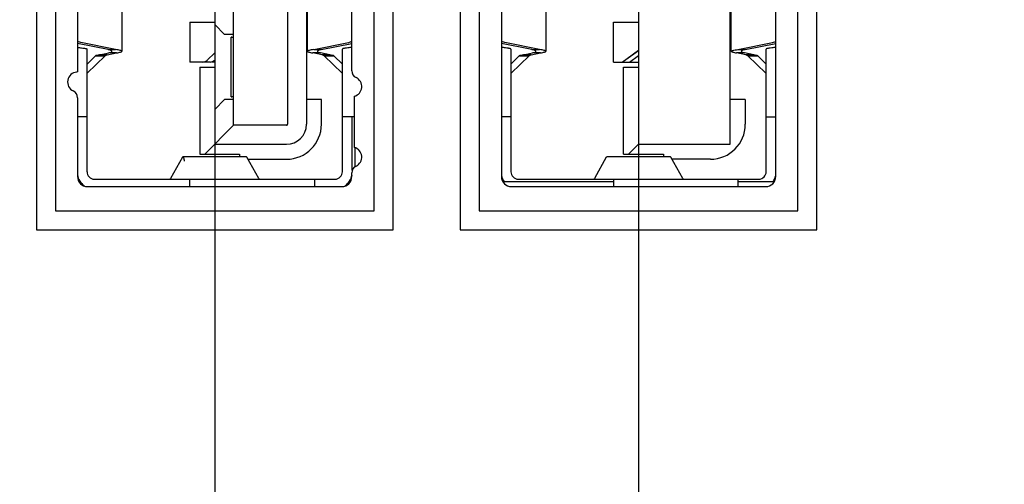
# Model space of a CAD drawing. Header units: inches. Extents: x 0.2 to 16.8, y 0.2 to 10.8.
# Tile 8 of 28: x 8.742 to 9.519, y 4.493 to 4.86. Entities that reach past the tile are written whole.
import ezdxf

# ---------------------------------------------------------------- set-up
doc = ezdxf.new("R2010")
doc.units = ezdxf.units.IN
doc.header["$LTSCALE"] = 0.935
doc.header["$MEASUREMENT"] = 0
doc.linetypes.add('CENTER', pattern=[0.6, 0.375, -0.075, 0.075, -0.075])
doc.layers.get('0').update_dxf_attribs({"linetype": 'CONTINUOUS'})
doc.layers.add('DEFAULT_1', color=7, linetype='CENTER')
doc.layers.add('DIMENSIONS', color=7, linetype='CONTINUOUS')
doc.styles.get("Standard").update_dxf_attribs({"font": 'txt', "width": 0.8})
doc.dimstyles.new('DIMSTYLE_1', dxfattribs={"dimtxt": 0.125, "dimasz": 0.18, "dimexe": 0.125, "dimexo": 0.0625, "dimgap": 0.09, "dimtad": 0, "dimtih": 1, "dimtoh": 1, "dimdec": 3, "dimzin": 4, "dimdsep": 46, "dimtxsty": 'STANDARD', "dimblk": '_FILLED', "dimblk1": '_FILLED', "dimblk2": '_FILLED', "dimcen": 0.09, "dimadec": 0, "dimazin": 0, "dimtp": 0.001, "dimtm": 0.001, "dimtfac": 1, "dimtdec": 3, "dimtofl": 0, "dimtmove": 0, "dimatfit": 3, "dimldrblk": '_FILLED', "dimfxl": 1, "dimtolj": 1, "dimtzin": 4, "dimarcsym": 0})

# ---------------------------------------------------------------- blocks, each defined once
blk = doc.blocks.new('*D4')
at = {"layer": 'DIMENSIONS', "color": 2, "linetype": 'CONTINUOUS'}
blk.add_line((9.41805, 4.9798), (11.44045, 4.9798), dxfattribs=at)
at = {"layer": 'DIMENSIONS', "color": 2, "linetype": 'CONTINUOUS', "insert": (11.50295, 5.0423), "char_height": 0.125, "width": 1.225, "attachment_point": 1, "line_spacing_factor": 0.9}
blk.add_mtext('1.720{\\Ftxt.shx;\\W1.000000;\\H0.125000; }[43.7]', dxfattribs=at)
blk = doc.blocks.new('_FILLED')
at = {"color": 0, "linetype": 'BYBLOCK'}
blk.add_solid([(0, 0), (-1, 0.1736), (-1, -0.1736)], dxfattribs=at)
blk = doc.blocks.new('*D5')
at = {"layer": 'DIMENSIONS', "color": 2, "linetype": 'CONTINUOUS'}
blk.add_line((9.30238, 5.90125), (11.44045, 5.90125), dxfattribs=at)
at = {"layer": 'DIMENSIONS', "color": 2, "linetype": 'CONTINUOUS', "insert": (11.50295, 5.96375), "char_height": 0.125, "width": 1.225, "attachment_point": 1, "line_spacing_factor": 0.9}
blk.add_mtext('2.642{\\Ftxt.shx;\\W1.000000;\\H0.125000; }[67.1]', dxfattribs=at)
blk = doc.blocks.new('*D6')
at = {"layer": 'DIMENSIONS', "color": 2, "linetype": 'CONTINUOUS'}
blk.add_line((9.30188, 6.8002), (11.44045, 6.8002), dxfattribs=at)
at = {"layer": 'DIMENSIONS', "color": 2, "linetype": 'CONTINUOUS', "insert": (11.50295, 6.8627), "char_height": 0.125, "width": 1.325, "attachment_point": 1, "line_spacing_factor": 0.9}
blk.add_mtext('3.541{\\Ftxt.shx;\\W1.000000;\\H0.125000; }[89.94]', dxfattribs=at)
blk = doc.blocks.new('*D7')
at = {"layer": 'DIMENSIONS', "color": 2, "linetype": 'CONTINUOUS'}
blk.add_line((9.10228, 7.30884), (11.44045, 7.30884), dxfattribs=at)
at = {"layer": 'DIMENSIONS', "color": 2, "linetype": 'CONTINUOUS', "insert": (11.50295, 7.37134), "char_height": 0.125, "width": 1.425, "attachment_point": 1, "line_spacing_factor": 0.9}
blk.add_mtext('4.049{\\Ftxt.shx;\\W1.000000;\\H0.125000; }[102.86]', dxfattribs=at)
blk = doc.blocks.new('*D10')
at = {"layer": 'DIMENSIONS', "color": 2, "linetype": 'CONTINUOUS'}
blk.add_line((9.23052, 4.79227), (9.23052, 2.41735), dxfattribs=at)
at = {"layer": 'DIMENSIONS', "color": 2, "linetype": 'CONTINUOUS', "insert": (9.16802, 2.35485), "char_height": 0.125, "width": 1.325, "attachment_point": 3, "rotation": 90, "line_spacing_factor": 0.9}
blk.add_mtext('1.036{\\Ftxt.shx;\\W1.000000;\\H0.125000; }[26.31]', dxfattribs=at)
blk = doc.blocks.new('*D11')
at = {"layer": 'DIMENSIONS', "color": 2, "linetype": 'CONTINUOUS'}
blk.add_line((8.89588, 4.79227), (8.89588, 2.41735), dxfattribs=at)
at = {"layer": 'DIMENSIONS', "color": 2, "linetype": 'CONTINUOUS', "insert": (8.83338, 2.35485), "char_height": 0.125, "width": 1.325, "attachment_point": 3, "rotation": 90, "line_spacing_factor": 0.9}
blk.add_mtext('1.370{\\Ftxt.shx;\\W1.000000;\\H0.125000; }[34.81]', dxfattribs=at)
blk = doc.blocks.new('*D12')
at = {"layer": 'DIMENSIONS', "color": 2, "linetype": 'CONTINUOUS'}
for p, q in [((8.35848, 4.79227), (8.35848, 2.68882)), ((8.35848, 2.68882), (8.06544, 2.56417)), ((8.06544, 2.56417), (8.06544, 2.41735))]:
    blk.add_line(p, q, dxfattribs=at)
at = {"layer": 'DIMENSIONS', "color": 2, "linetype": 'CONTINUOUS', "insert": (8.00294, 2.35485), "char_height": 0.125, "width": 1.325, "attachment_point": 3, "rotation": 90, "line_spacing_factor": 0.9}
blk.add_mtext('1.908{\\Ftxt.shx;\\W1.000000;\\H0.125000; }[48.46]', dxfattribs=at)

msp = doc.modelspace()

# ---------------------------------------------------------------- linework, layer by layer
at = {"color": 7, "linetype": 'CONTINUOUS'}
for p, q in [((8.75509, 5.26586), (8.75509, 4.69373)), ((9.03667, 4.69373), (9.03667, 5.26586)), ((9.08974, 5.26586), (9.08974, 4.69373)), ((9.37131, 4.69373), (9.37131, 5.26586)), ((8.77009, 5.25086), (8.77009, 4.70873)), ((9.02167, 4.70873), (9.02167, 5.25086)), ((9.10474, 5.25086), (9.10474, 4.70873)), ((9.35631, 4.70873), (9.35631, 5.25086)), ((8.95336, 5.18334), (8.95336, 4.77704)), ((9.21768, 4.82625), (9.23052, 4.83558)), ((9.21871, 4.827), (9.23041, 4.83544)), ((8.89024, 4.82792), (8.89585, 4.83336)), ((8.89024, 4.82792), (8.89576, 4.8332)), ((8.77009, 4.70873), (9.02167, 4.70873)), ((9.10474, 4.70873), (9.35631, 4.70873)), ((8.75509, 4.69373), (9.03667, 4.69373)), ((9.08974, 4.69373), (9.37131, 4.69373))]:
    msp.add_line(p, q, dxfattribs=at)
at = {"color": 6, "linetype": 'CONTINUOUS'}
for p, q in [((9.12226, 5.22389), (9.12226, 4.7357)), ((9.33879, 4.7357), (9.33879, 5.22389)), ((9.30296, 4.76129), (9.30296, 5.1983)), ((8.91084, 4.77625), (8.91084, 5.18334)), ((8.96832, 5.18255), (8.96832, 4.77704)), ((8.78761, 4.90495), (8.78761, 4.81842)), ((9.00415, 4.81934), (9.00415, 4.91158)), ((8.82265, 4.88865), (8.82265, 4.83472)), ((8.96911, 4.83472), (8.96911, 4.88865)), ((9.15729, 4.88865), (9.15729, 4.83472)), ((9.30375, 4.83472), (9.30375, 4.88865)), ((8.87619, 4.85775), (8.89583, 4.85775)), ((8.87619, 4.85775), (8.87619, 4.82625)), ((8.89588, 4.85578), (8.90375, 4.84791)), ((8.89588, 4.85477), (8.89588, 4.76129)), ((9.21084, 4.85775), (9.23048, 4.85775)), ((9.21084, 4.82625), (9.21084, 4.85775)), ((9.23052, 4.85477), (9.23052, 4.76129)), ((8.7902, 4.84166), (8.7876, 4.8426)), ((8.91084, 4.84791), (8.90375, 4.84791)), ((8.90887, 4.84594), (8.91084, 4.84594)), ((8.90887, 4.79869), (8.90887, 4.84594)), ((8.96911, 4.84791), (8.96832, 4.84791)), ((9.12485, 4.84166), (9.12225, 4.8426)), ((9.30375, 4.84791), (9.30296, 4.84791)), ((9.3362, 4.84166), (9.3388, 4.8426)), ((8.81175, 4.83613), (8.78761, 4.841)), ((8.8176, 4.83613), (8.7902, 4.84166)), ((8.79509, 4.73964), (8.79509, 4.83654)), ((8.81175, 4.83613), (8.8176, 4.83613)), ((8.97415, 4.83613), (9.00155, 4.84166)), ((8.97415, 4.83613), (8.98001, 4.83613)), ((8.98001, 4.83613), (9.00415, 4.841)), ((8.99667, 4.73964), (8.99667, 4.83654)), ((9.14639, 4.83613), (9.12226, 4.841)), ((9.15225, 4.83613), (9.12485, 4.84166)), ((9.12974, 4.83654), (9.12974, 4.73964)), ((9.14639, 4.83613), (9.15225, 4.83613)), ((9.3088, 4.83613), (9.3362, 4.84166)), ((9.3088, 4.83613), (9.31466, 4.83613)), ((9.31466, 4.83613), (9.33879, 4.841)), ((9.33131, 4.73964), (9.33131, 4.83654)), ((8.80173, 4.83111), (8.79509, 4.82469)), ((8.80952, 4.83111), (8.79528, 4.81733)), ((8.80173, 4.83111), (8.80952, 4.83111)), ((8.80492, 4.83184), (8.81227, 4.83345)), ((8.81112, 4.83184), (8.80492, 4.83184)), ((8.81112, 4.83184), (8.81847, 4.83345)), ((8.81847, 4.83345), (8.81227, 4.83345)), ((8.97949, 4.83345), (8.97329, 4.83345)), ((8.98064, 4.83184), (8.97329, 4.83345)), ((8.98684, 4.83184), (8.97949, 4.83345)), ((8.98684, 4.83184), (8.98064, 4.83184)), ((8.98223, 4.83111), (8.99003, 4.83111)), ((8.98223, 4.83111), (8.99647, 4.81733)), ((8.99003, 4.83111), (8.99667, 4.82469)), ((9.13637, 4.83111), (9.12974, 4.82469)), ((9.14417, 4.83111), (9.12993, 4.81733)), ((9.13637, 4.83111), (9.14417, 4.83111)), ((9.13956, 4.83184), (9.14691, 4.83345)), ((9.14576, 4.83184), (9.13956, 4.83184)), ((9.14576, 4.83184), (9.15312, 4.83345)), ((9.15312, 4.83345), (9.14691, 4.83345)), ((9.2234, 4.82625), (9.23052, 4.83143)), ((9.31413, 4.83345), (9.30793, 4.83345)), ((9.31528, 4.83184), (9.30793, 4.83345)), ((9.32149, 4.83184), (9.31413, 4.83345)), ((9.32149, 4.83184), (9.31528, 4.83184)), ((9.31688, 4.83111), (9.32467, 4.83111)), ((9.31688, 4.83111), (9.33112, 4.81733)), ((9.32467, 4.83111), (9.33131, 4.82469)), ((8.89219, 4.82625), (8.87619, 4.82625)), ((8.88407, 4.82231), (8.89588, 4.82231)), ((8.88407, 4.82231), (8.88407, 4.75342)), ((8.89588, 4.82625), (8.89366, 4.82625)), ((9.21084, 4.82625), (9.23052, 4.82625)), ((9.21871, 4.82231), (9.23052, 4.82231)), ((9.21871, 4.75342), (9.21871, 4.82231)), ((8.78761, 4.81842), (8.78676, 4.81833)), ((8.78761, 4.79805), (8.78761, 4.7357)), ((8.90375, 4.79672), (8.89588, 4.78885)), ((8.91084, 4.79672), (8.90375, 4.79672)), ((8.91084, 4.79869), (8.90887, 4.79869)), ((8.98013, 4.79672), (8.96832, 4.79672)), ((8.98013, 4.77704), (8.98013, 4.79672)), ((9.00611, 4.79927), (9.00611, 4.75874)), ((9.31478, 4.79672), (9.30296, 4.79672)), ((9.31478, 4.79672), (9.31478, 4.77704)), ((8.79509, 4.78294), (8.78761, 4.78294)), ((9.00624, 4.78294), (8.99667, 4.78294)), ((9.00454, 4.74078), (9.00454, 4.78294)), ((9.12974, 4.78294), (9.12226, 4.78294)), ((9.33131, 4.78294), (9.33879, 4.78294)), ((8.91084, 4.77625), (8.888, 4.75342)), ((8.95257, 4.77625), (8.91084, 4.77625)), ((8.89588, 4.76129), (8.95257, 4.76129)), ((9.00651, 4.75874), (9.00651, 4.74327)), ((9.22265, 4.75342), (9.23052, 4.76129)), ((9.23052, 4.76129), (9.30296, 4.76129)), ((8.87036, 4.75099), (8.86101, 4.73415)), ((8.87036, 4.75099), (8.87075, 4.75145)), ((8.92101, 4.75145), (8.87075, 4.75145)), ((8.88407, 4.75342), (8.91556, 4.75342)), ((8.91556, 4.75342), (8.91556, 4.75145)), ((8.92101, 4.75145), (8.92139, 4.75099)), ((8.93074, 4.73415), (8.92139, 4.75099)), ((8.92223, 4.74948), (8.95257, 4.74948)), ((9.20501, 4.75099), (9.19566, 4.73415)), ((9.20501, 4.75099), (9.20539, 4.75145)), ((9.25566, 4.75145), (9.20539, 4.75145)), ((9.21871, 4.75342), (9.25021, 4.75342)), ((9.25021, 4.75342), (9.25021, 4.75145)), ((9.25566, 4.75145), (9.25604, 4.75099)), ((9.26539, 4.73415), (9.25604, 4.75099)), ((9.28722, 4.74948), (9.25687, 4.74948)), ((8.86101, 4.73415), (8.86049, 4.73373)), ((8.93127, 4.73373), (8.93074, 4.73415)), ((9.00415, 4.7357), (9.00415, 4.73867)), ((9.19566, 4.73415), (9.19514, 4.73373)), ((9.26591, 4.73373), (9.26539, 4.73415)), ((8.79548, 4.72783), (8.99627, 4.72783)), ((8.801, 4.73373), (8.99076, 4.73373)), ((8.87619, 4.72783), (8.87619, 4.73373)), ((8.97462, 4.73373), (8.97462, 4.72783)), ((9.12348, 4.73176), (9.21084, 4.73176)), ((9.13013, 4.72783), (9.33092, 4.72783)), ((9.13564, 4.73373), (9.32541, 4.73373)), ((9.21084, 4.73373), (9.21084, 4.72783)), ((9.30926, 4.72783), (9.30926, 4.73373)), ((9.30926, 4.73176), (9.33757, 4.73176))]:
    msp.add_line(p, q, dxfattribs=at)
for centre, radius, start, end in [((9.01005, 4.81934), 0.00591, 180, 244.62292), ((8.78761, 4.8105), 0.00787, 95.05969, 244.62318), ((9.00415, 4.80689), 0.00787, 284.47751, 64.62318), ((8.7817, 4.79805), 0.00591, 0, 64.62292), ((8.95257, 4.77704), 0.02756, 270, 360), ((8.95257, 4.77704), 0.01575, 270, 360), ((8.95257, 4.77704), 0.000787, 270, 360), ((9.28722, 4.77704), 0.02756, 270, 360), ((9.00415, 4.75112), 0.00787, 295.37704, 75.52249), ((9.01005, 4.73867), 0.00591, 115.37679, 180), ((8.801, 4.73964), 0.01378, 190.69018, 234.11537), ((8.79548, 4.7357), 0.00787, 180, 270), ((8.801, 4.73964), 0.00591, 180, 270), ((8.99076, 4.73964), 0.00591, 270, 360), ((8.99627, 4.7357), 0.00787, 270, 360), ((8.99076, 4.73964), 0.01378, 305.93647, 349.27813), ((9.13564, 4.73964), 0.01378, 193.13434, 214.8499), ((9.13013, 4.7357), 0.00787, 180, 270), ((9.13564, 4.73964), 0.00591, 180, 270), ((9.32541, 4.73964), 0.00591, 270, 360), ((9.33092, 4.7357), 0.00787, 270, 360), ((9.32541, 4.73964), 0.01378, 325.1501, 346.86174)]:
    msp.add_arc(centre, radius, start, end, dxfattribs=at)
for centre, start_param, end_param in [((8.90887, 4.83806), -0.523599, 0), ((8.90887, 4.80657), -3.141593, -2.617994)]:
    msp.add_ellipse(centre, major_axis=(0, 0.00787), ratio=0.5, start_param=start_param, end_param=end_param, dxfattribs=at)
for points, knots in [([(9.00155, 4.84166), (9.00178, 4.84171), (9.00268, 4.84193), (9.00356, 4.84229), (9.00418, 4.84262)], [0, 0, 0, 0, 0.245087, 1, 1, 1, 1]), ([(8.78769, 4.83775), (8.78871, 4.83766), (8.79051, 4.83749), (8.7926, 4.83723), (8.79388, 4.83702), (8.79452, 4.83686), (8.79489, 4.83675), (8.79509, 4.8366), (8.79509, 4.83654)], [0, 0, 0, 0, 0.405043, 0.718968, 0.834432, 0.919614, 0.973744, 1, 1, 1, 1]), ([(8.81478, 4.83472), (8.81478, 4.83486), (8.81452, 4.83518), (8.8135, 4.83567), (8.81251, 4.83594), (8.81175, 4.83613)], [0, 0, 0, 0, 0.117115, 0.315653, 1, 1, 1, 1]), ([(8.82265, 4.83472), (8.82265, 4.83488), (8.82212, 4.83522), (8.82118, 4.83548), (8.81956, 4.83583), (8.81832, 4.83602), (8.8176, 4.83613)], [0, 0, 0, 0, 0.090319, 0.284965, 0.590877, 1, 1, 1, 1]), ([(8.97415, 4.83613), (8.97344, 4.83602), (8.97219, 4.83583), (8.97057, 4.83548), (8.96964, 4.83522), (8.96911, 4.83488), (8.96911, 4.83472)], [0, 0, 0, 0, 0.409123, 0.715038, 0.909681, 1, 1, 1, 1]), ([(8.98001, 4.83613), (8.97925, 4.83594), (8.97825, 4.83567), (8.97723, 4.83518), (8.97698, 4.83486), (8.97698, 4.83472)], [0, 0, 0, 0, 0.684283, 0.882825, 1, 1, 1, 1]), ([(9.00406, 4.83775), (9.00305, 4.83766), (9.00124, 4.83749), (8.99915, 4.83723), (8.99788, 4.83702), (8.99724, 4.83686), (8.99686, 4.83675), (8.99667, 4.8366), (8.99667, 4.83654)], [0, 0, 0, 0, 0.405082, 0.718993, 0.834459, 0.919642, 0.973755, 1, 1, 1, 1]), ([(9.12974, 4.83654), (9.12974, 4.8366), (9.12954, 4.83675), (9.12916, 4.83686), (9.12852, 4.83702), (9.12725, 4.83723), (9.12516, 4.83749), (9.12335, 4.83766), (9.12234, 4.83775)], [0, 0, 0, 0, 0.026245, 0.080358, 0.165544, 0.281015, 0.594929, 1, 1, 1, 1]), ([(9.14942, 4.83472), (9.14942, 4.83486), (9.14917, 4.83518), (9.14815, 4.83567), (9.14715, 4.83594), (9.14639, 4.83613)], [0, 0, 0, 0, 0.117127, 0.315672, 1, 1, 1, 1]), ([(9.15729, 4.83472), (9.15729, 4.83488), (9.15676, 4.83522), (9.15583, 4.83548), (9.15421, 4.83583), (9.15297, 4.83602), (9.15225, 4.83613)], [0, 0, 0, 0, 0.090319, 0.284965, 0.590877, 1, 1, 1, 1]), ([(9.30375, 4.83472), (9.30375, 4.83488), (9.30428, 4.83522), (9.30522, 4.83548), (9.30684, 4.83583), (9.30808, 4.83602), (9.3088, 4.83613)], [0, 0, 0, 0, 0.090342, 0.284999, 0.590898, 1, 1, 1, 1]), ([(9.31466, 4.83613), (9.31389, 4.83594), (9.3129, 4.83567), (9.31188, 4.83518), (9.31163, 4.83486), (9.31163, 4.83472)], [0, 0, 0, 0, 0.684283, 0.882825, 1, 1, 1, 1]), ([(9.33871, 4.83775), (9.33769, 4.83766), (9.33589, 4.83749), (9.3338, 4.83723), (9.33252, 4.83702), (9.33188, 4.83686), (9.33151, 4.83675), (9.33131, 4.8366), (9.33131, 4.83654)], [0, 0, 0, 0, 0.405082, 0.718993, 0.834459, 0.919642, 0.973755, 1, 1, 1, 1]), ([(8.80492, 4.83184), (8.80422, 4.83174), (8.80328, 4.83159), (8.80222, 4.83133), (8.80186, 4.83119), (8.80173, 4.83111)], [0, 0, 0, 0, 0.645946, 0.860447, 1, 1, 1, 1]), ([(8.81112, 4.83184), (8.81076, 4.83174), (8.81022, 4.83156), (8.80966, 4.83128), (8.80952, 4.83111)], [0, 0, 0, 0, 0.626508, 1, 1, 1, 1]), ([(8.81227, 4.83345), (8.8129, 4.83362), (8.81373, 4.83386), (8.81458, 4.83432), (8.81478, 4.8346), (8.81478, 4.83472)], [0, 0, 0, 0, 0.678122, 0.877035, 1, 1, 1, 1]), ([(8.81847, 4.83345), (8.81907, 4.83354), (8.8201, 4.83372), (8.82144, 4.83404), (8.82223, 4.83428), (8.82265, 4.83458), (8.82265, 4.83472)], [0, 0, 0, 0, 0.408209, 0.712179, 0.906243, 1, 1, 1, 1]), ([(8.88647, 4.82625), (8.88714, 4.82625), (8.88855, 4.82657), (8.88971, 4.82741), (8.89024, 4.82792)], [0, 0, 0, 0, 0.479717, 1, 1, 1, 1]), ([(8.89219, 4.82625), (8.89284, 4.82625), (8.89422, 4.82656), (8.89537, 4.82736), (8.89588, 4.82785)], [0, 0, 0, 0, 0.480303, 1, 1, 1, 1]), ([(8.96911, 4.83472), (8.96911, 4.83458), (8.96953, 4.83428), (8.97032, 4.83404), (8.97165, 4.83372), (8.97269, 4.83354), (8.97329, 4.83345)], [0, 0, 0, 0, 0.093765, 0.287825, 0.591793, 1, 1, 1, 1]), ([(8.97698, 4.83472), (8.97698, 4.8346), (8.97718, 4.83432), (8.97803, 4.83386), (8.97885, 4.83362), (8.97949, 4.83345)], [0, 0, 0, 0, 0.123039, 0.32195, 1, 1, 1, 1]), ([(8.98223, 4.83111), (8.9821, 4.83128), (8.98154, 4.83156), (8.98099, 4.83174), (8.98064, 4.83184)], [0, 0, 0, 0, 0.373493, 1, 1, 1, 1]), ([(8.99003, 4.83111), (8.9899, 4.83119), (8.98953, 4.83133), (8.98847, 4.83159), (8.98754, 4.83174), (8.98684, 4.83184)], [0, 0, 0, 0, 0.139554, 0.354055, 1, 1, 1, 1]), ([(9.13956, 4.83184), (9.13886, 4.83174), (9.13793, 4.83159), (9.13687, 4.83133), (9.1365, 4.83119), (9.13637, 4.83111)], [0, 0, 0, 0, 0.645946, 0.860447, 1, 1, 1, 1]), ([(9.14576, 4.83184), (9.14541, 4.83174), (9.14486, 4.83156), (9.14431, 4.83128), (9.14417, 4.83111)], [0, 0, 0, 0, 0.626508, 1, 1, 1, 1]), ([(9.14691, 4.83345), (9.14755, 4.83362), (9.14837, 4.83386), (9.14922, 4.83432), (9.14942, 4.8346), (9.14942, 4.83472)], [0, 0, 0, 0, 0.678111, 0.877026, 1, 1, 1, 1]), ([(9.15312, 4.83345), (9.15371, 4.83354), (9.15475, 4.83372), (9.15609, 4.83404), (9.15687, 4.83428), (9.15729, 4.83458), (9.15729, 4.83472)], [0, 0, 0, 0, 0.408209, 0.712179, 0.906243, 1, 1, 1, 1]), ([(9.30375, 4.83472), (9.30375, 4.83458), (9.30417, 4.83428), (9.30496, 4.83404), (9.3063, 4.83372), (9.30733, 4.83354), (9.30793, 4.83345)], [0, 0, 0, 0, 0.093758, 0.287817, 0.591789, 1, 1, 1, 1]), ([(9.31163, 4.83472), (9.31163, 4.8346), (9.31182, 4.83432), (9.31267, 4.83386), (9.3135, 4.83362), (9.31413, 4.83345)], [0, 0, 0, 0, 0.123039, 0.32195, 1, 1, 1, 1]), ([(9.31688, 4.83111), (9.31674, 4.83128), (9.31619, 4.83156), (9.31564, 4.83174), (9.31528, 4.83184)], [0, 0, 0, 0, 0.373493, 1, 1, 1, 1]), ([(9.32467, 4.83111), (9.32455, 4.83119), (9.32418, 4.83133), (9.32312, 4.83159), (9.32218, 4.83174), (9.32149, 4.83184)], [0, 0, 0, 0, 0.139554, 0.354055, 1, 1, 1, 1]), ([(8.87075, 4.75145), (8.87086, 4.75145), (8.87112, 4.7511), (8.87132, 4.75043), (8.87159, 4.74931), (8.87173, 4.74843), (8.87181, 4.74793)], [0, 0, 0, 0, 0.093142, 0.28612, 0.589615, 1, 1, 1, 1])]:
    msp.add_open_spline(points, degree=3, knots=knots, dxfattribs=at)
at = {"layer": 'DEFAULT_1', "color": 7, "linetype": 'CENTER'}
for p, q in [((8.89588, 4.9798), (8.89588, 4.85477)), ((9.23052, 4.9798), (9.23052, 4.85477))]:
    msp.add_line(p, q, dxfattribs=at)

# ---------------------------------------------------------------- dimensions: what is measured, and where the dimension line sits
at = {"layer": 'DIMENSIONS', "color": 2, "linetype": 'CONTINUOUS'}
for feature_location, offset, dtype, origin, picture, middle in [((9.10228, 7.30884), (2.33817, 0), 0, (9.03978, 3.25942), '*D7', (12.21545, 7.30884)), ((9.30188, 6.8002), (2.13857, 0), 0, (9.23938, 3.25942), '*D6', (12.16545, 6.8002)), ((9.30238, 5.90125), (2.13807, 0), 0, (9.23988, 3.25942), '*D5', (12.11545, 5.90125)), ((9.41805, 4.9798), (2.0224, 0), 0, (9.35555, 3.25942), '*D4', (12.11545, 4.9798)), ((8.3584760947, 4.7922702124), (-0.2930331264, -2.3749183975), 0, (10.2662753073, 4.8547702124), '*D12', (8.0654429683, 1.6923518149)), ((8.89588, 4.79227), (0, -2.37492), 1, (10.26628, 4.85477), '*D11', (8.89588, 1.69235)), ((9.23052, 4.79227), (0, -2.37492), 1, (10.26628, 4.85477), '*D10', (9.23052, 1.69235))]:
    dim = msp.add_ordinate_dim(feature_location=feature_location, offset=offset, dtype=dtype, origin=origin, dimstyle='DIMSTYLE_1', override={"dimtad": 1, "dimtih": 0, "dimtoh": 0}, dxfattribs=at)
    dim.commit()
    dim.dimension.update_dxf_attribs({"geometry": picture, "text_midpoint": middle})

doc.saveas('drawing.dxf')
